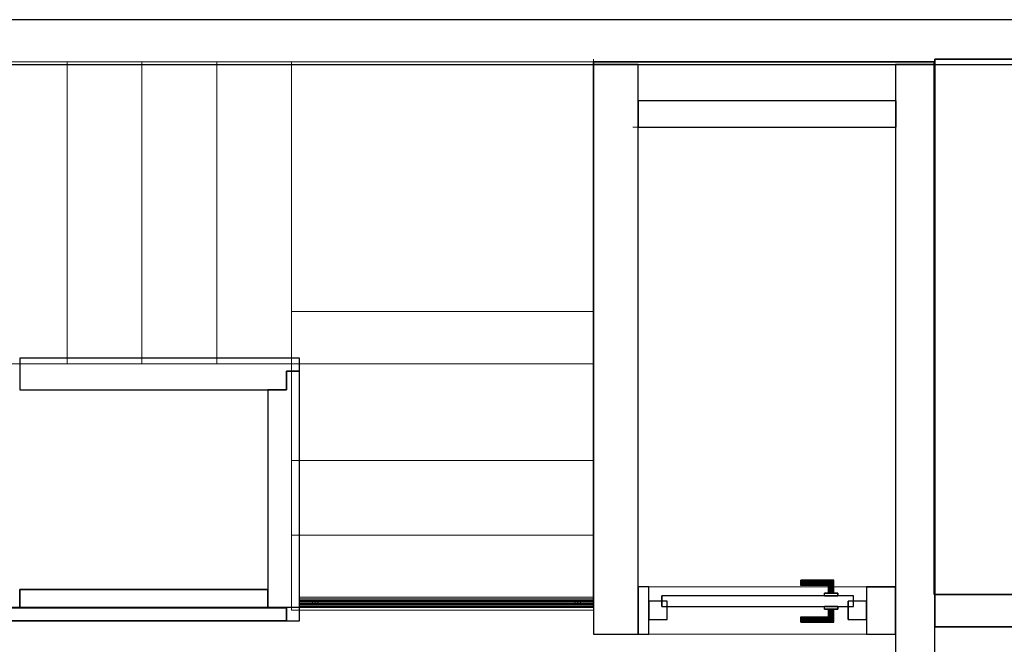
# Model space of a CAD drawing. Header units: metres. Extents: x 397.7 to 427.5, y 12.8 to 28.3.
# Tile 7 of 9: x 413.6 to 417.3, y 25.9 to 28.2. Entities that reach past the tile are written whole.
import ezdxf

# ---------------------------------------------------------------- set-up
doc = ezdxf.new("R2010")
doc.units = ezdxf.units.M
doc.layers.add('01_CARPINTERIA', color=5, linetype='Continuous', lineweight=25, true_color=0x0000ff)
doc.layers.add('01_SUELOS', color=7, linetype='Continuous', lineweight=25, true_color=0x007f00)
for name, color, linetype, lineweight in [('A-FLOR-HRAL-OTLN', 7, 'Continuous', 18), ('A-GENM-____-OTLN', 7, 'Continuous', 18), ('A-WALL-____-MCUT', 7, 'Continuous', 25), ('A-WALL-____-OTLN', 7, 'Continuous', 25), ('S-STRS-____-OTLN', 7, 'Continuous', 18)]:
    doc.layers.add(name, color=color, linetype=linetype, lineweight=lineweight)

# ---------------------------------------------------------------- blocks, each defined once
blk = doc.blocks.new('Family - Peldaño final-151515-09_CLI_AIGUA_PSC')
at = {"layer": 'S-STRS-____-OTLN', "color": 253, "true_color": 0xaaaaaa}
for p, q in [((3.799, 2.0879), (0.952, 2.0879)), ((2.659, 2.0879), (2.944, 2.0879)), ((2.944, 2.0879), (2.659, 2.0879)), ((2.659, 2.0879), (2.944, 2.0879)), ((2.944, 2.0879), (3.229, 2.0879)), ((2.944, 0.9379), (2.944, 2.0879)), ((2.944, 0.9379), (2.944, 2.0879)), ((3.229, 2.0879), (2.944, 2.0879)), ((2.944, 2.0879), (3.229, 2.0879)), ((2.944, 2.0879), (2.944, 0.9379)), ((2.944, 0.9379), (2.944, 2.0879)), ((2.944, 0.9379), (2.944, 2.0879)), ((2.944, 2.0879), (2.944, 0.9379)), ((3.229, 2.0879), (3.514, 2.0879)), ((3.229, 0.9379), (3.229, 2.0879)), ((3.229, 0.9379), (3.229, 2.0879)), ((3.229, 0.9379), (3.229, 2.0879)), ((3.229, 2.0879), (3.229, 0.9379)), ((3.514, 2.0879), (3.229, 2.0879)), ((3.229, 2.0879), (3.514, 2.0879)), ((3.229, 2.0879), (3.229, 0.9379)), ((3.229, 0.9379), (3.229, 2.0879)), ((3.514, 2.0879), (3.799, 2.0879)), ((3.514, 0.9379), (3.514, 2.0879)), ((3.514, 0.9379), (3.514, 2.0879)), ((3.799, 2.0879), (3.514, 2.0879)), ((3.514, 2.0879), (3.799, 2.0879)), ((3.514, 2.0879), (3.514, 0.9379)), ((3.514, 0.9379), (3.514, 2.0879)), ((3.514, 0.9379), (3.514, 2.0879)), ((3.514, 2.0879), (3.514, 0.9379)), ((3.799, 2.0879), (3.799, 0.9379)), ((3.799, 0.9379), (3.799, 2.0879)), ((4.9492, 2.0879), (3.799, 2.0879)), ((3.799, 2.0879), (4.9492, 2.0879)), ((3.799, 2.0879), (3.799, 0.9379)), ((3.799, 0.9379), (3.799, 2.0879)), ((3.799, 0.9379), (3.799, 2.0879)), ((3.799, 2.0879), (3.799, 0.9379)), ((4.9492, 2.0879), (3.799, 2.0879)), ((3.799, 2.0879), (4.9492, 2.0879)), ((3.799, 2.0879), (3.799, 0.9379)), ((3.799, 0.9379), (3.799, 2.0879)), ((4.949, 0.9378), (4.9492, 2.0879)), ((4.9492, 2.0879), (4.949, 0.9378)), ((4.949, 0.9378), (4.9492, 2.0879)), ((4.9492, 2.0879), (4.949, 0.9378)), ((3.7991, 1.1372), (3.7989, 0.0002)), ((3.799, 0.9379), (3.7991, 1.1372)), ((3.7991, 1.1372), (4.9491, 1.1371)), ((4.9489, 0), (4.9491, 1.1371)), ((4.9491, 1.1371), (4.949, 0.9378)), ((0.952, 0.9379), (3.799, 0.9379)), ((2.944, 0.9379), (2.659, 0.9379)), ((2.659, 0.9379), (2.944, 0.9379)), ((2.944, 0.9379), (2.659, 0.9379)), ((3.229, 0.9379), (2.944, 0.9379)), ((2.944, 0.9379), (3.229, 0.9379)), ((3.229, 0.9379), (2.944, 0.9379)), ((3.514, 0.9379), (3.229, 0.9379)), ((3.229, 0.9379), (3.514, 0.9379)), ((3.514, 0.9379), (3.229, 0.9379)), ((3.799, 0.9379), (3.514, 0.9379)), ((3.514, 0.9379), (3.799, 0.9379)), ((3.799, 0.9379), (3.514, 0.9379)), ((3.799, 0.9379), (4.949, 0.9378)), ((4.949, 0.9378), (3.799, 0.9379)), ((4.949, 0.9378), (3.799, 0.9379)), ((3.799, 0.9379), (4.949, 0.9378)), ((3.799, 0.9379), (3.799, 0.5702)), ((3.799, 0.5702), (3.799, 0.9379)), ((3.799, 0.9379), (4.949, 0.9378)), ((4.949, 0.9378), (3.799, 0.9379)), ((4.949, 0.9378), (3.799, 0.9379)), ((3.799, 0.9379), (3.799, 0.5702)), ((3.799, 0.9379), (4.949, 0.9378)), ((4.949, 0.57), (4.949, 0.9378)), ((4.949, 0.9378), (4.949, 0.57)), ((4.949, 0.57), (4.949, 0.9378)), ((4.949, 0.57), (3.799, 0.5702)), ((3.799, 0.5702), (4.949, 0.57)), ((3.799, 0.5702), (3.799, 0.2852)), ((3.799, 0.2852), (3.799, 0.5702)), ((3.799, 0.5702), (4.949, 0.57)), ((4.949, 0.57), (3.799, 0.5702)), ((3.799, 0.5702), (4.949, 0.57)), ((3.799, 0.5702), (4.949, 0.57)), ((3.799, 0.2852), (3.799, 0.5702)), ((4.949, 0.285), (4.949, 0.57)), ((4.949, 0.57), (4.949, 0.285)), ((4.949, 0.57), (4.949, 0.285)), ((3.7989, 0.0002), (3.799, 0.2852)), ((3.799, 0.2852), (3.7989, 0.0002)), ((3.7989, 0.0002), (3.799, 0.2852)), ((3.799, 0.2852), (4.949, 0.285)), ((4.949, 0.285), (3.799, 0.2852)), ((3.799, 0.2852), (4.949, 0.285)), ((3.799, 0.2852), (4.949, 0.285)), ((4.949, 0.285), (3.799, 0.2852)), ((3.799, 0.2852), (4.949, 0.285)), ((4.949, 0.285), (4.9489, 0)), ((4.9489, 0), (4.949, 0.285)), ((4.949, 0.285), (4.9489, 0)), ((4.9489, 0), (3.7989, 0.0002)), ((3.7989, 0.0002), (4.9489, 0)), ((3.7989, 0.0002), (4.9489, 0)), ((4.9489, 0), (3.7989, 0.0002))]:
    blk.add_line(p, q, dxfattribs=at)
blk = doc.blocks.new('Family - Forjat P5-151942-09_CLI_AIGUA_PSC')
at = {"layer": '01_SUELOS', "color": 9, "true_color": 0xaad4aa}
for p, q in [((17.4818, 14.9576), (17.4818, 12.8815)), ((17.4818, 12.8815), (17.4818, 14.9576)), ((18.7795, 14.9576), (17.4818, 14.9576)), ((17.4818, 14.9576), (18.7795, 14.9576)), ((18.7795, 12.9288), (18.7795, 14.9576)), ((18.7795, 14.9576), (18.7795, 12.9288)), ((20.6918, 12.9288), (18.7795, 12.9288)), ((18.7795, 12.9288), (20.6918, 12.9288)), ((17.4818, 12.8815), (12.5318, 12.8788)), ((12.5318, 12.8788), (17.4818, 12.8815))]:
    blk.add_line(p, q, dxfattribs=at)
blk = doc.blocks.new('Family - Envans PB-155632-09_CLI_AIGUA_PSC')
at = {"layer": 'A-WALL-____-MCUT', "color": 253, "true_color": 0xaaaaaa}
for p, q in [((1.0656, 0.12), (0.05, 0.12)), ((0.05, 0.12), (0.05, 0.05)), ((1.0656, 0), (1.0656, 0.12)), ((0.05, 0.05), (0, 0.05)), ((0, 0.05), (0, 0)), ((0, 0), (1.0656, 0))]:
    blk.add_line(p, q, dxfattribs=at)
at = {"layer": 'A-WALL-____-OTLN', "color": 253, "true_color": 0xaaaaaa}
for p, q in [((1.0656, 0.12), (0.05, 0.12)), ((0.05, 0.12), (0.05, 0.05)), ((1.0656, 0), (1.0656, 0.12)), ((0, 0.05), (0, 0)), ((0.05, 0.05), (0, 0.05)), ((0, 0), (1.0656, 0))]:
    blk.add_line(p, q, dxfattribs=at)
at = {"layer": 'A-WALL-____-OTLN', "color": 253, "lineweight": 18, "true_color": 0xaaaaaa}
blk.add_line((0, 0), (1.0656, 0), dxfattribs=at)
blk = doc.blocks.new('Family - Envans PB-155780-09_CLI_AIGUA_PSC')
at = {"layer": 'A-WALL-____-MCUT', "color": 253, "true_color": 0xaaaaaa}
for p, q in [((0.88, 0.12), (0.05, 0.12)), ((0.05, 0.12), (0.05, 0.05)), ((0.88, 0.05), (0.88, 0.12)), ((0, 0.05), (0, 0)), ((0.05, 0.05), (0, 0.05)), ((0.95, 0.05), (0.88, 0.05)), ((0.95, 0), (0.95, 0.05)), ((0, 0), (0.95, 0))]:
    blk.add_line(p, q, dxfattribs=at)
at = {"layer": 'A-WALL-____-OTLN', "color": 253, "true_color": 0xaaaaaa}
for p, q in [((0.05, 0.12), (0.05, 0.05)), ((0.88, 0.12), (0.05, 0.12)), ((0.88, 0.05), (0.88, 0.12)), ((0, 0.05), (0, 0)), ((0.05, 0.05), (0, 0.05)), ((0.95, 0.05), (0.88, 0.05)), ((0.95, 0), (0.95, 0.05)), ((0, 0), (0.95, 0))]:
    blk.add_line(p, q, dxfattribs=at)
at = {"layer": 'A-WALL-____-OTLN', "color": 253, "lineweight": 18, "true_color": 0xaaaaaa}
blk.add_line((0, 0), (1, 0), dxfattribs=at)
blk = doc.blocks.new('Family - Envans PB-155889-09_CLI_AIGUA_PSC')
at = {"layer": 'A-WALL-____-MCUT', "color": 253, "true_color": 0xaaaaaa}
for p, q in [((0.9956, 0.12), (0.05, 0.12)), ((0.05, 0.12), (0.05, 0.05)), ((0.9956, 0.05), (0.9956, 0.12)), ((0, 0.05), (0, 0)), ((1.0656, 0.05), (0, 0.05)), ((0.05, 0.05), (0.9956, 0.05)), ((1.0656, 0), (1.0656, 0.05)), ((0, 0), (1.0656, 0))]:
    blk.add_line(p, q, dxfattribs=at)
at = {"layer": 'A-WALL-____-OTLN', "color": 253, "true_color": 0xaaaaaa}
for p, q in [((0.05, 0.05), (0.05, 0.12)), ((0.05, 0.12), (0.9956, 0.12)), ((0.9956, 0.12), (0.9956, 0.05)), ((0, 0.05), (1.0656, 0.05)), ((0, 0), (0, 0.05)), ((0.9956, 0.05), (0.05, 0.05)), ((1.0656, 0.05), (1.0656, 0)), ((1.0656, 0), (0, 0))]:
    blk.add_line(p, q, dxfattribs=at)
at = {"layer": 'A-WALL-____-OTLN', "color": 253, "lineweight": 18, "true_color": 0xaaaaaa}
blk.add_line((0.05, 0), (1.0656, 0), dxfattribs=at)
blk = doc.blocks.new('Family - LONDR55-XX_ZZ-ARQ-CAA-M3D-Londres55-156001-09_CLI_AIGUA_PSC')
at = {"layer": '01_CARPINTERIA', "color": 161, "true_color": 0xaaaaff}
for p, q in [((0.58, 0.1487), (0.58, 0.15)), ((0.58, 0.15), (0.58, 0.1487)), ((0.705, 0.15), (0.58, 0.15)), ((0.705, 0.15), (0.7037, 0.1487)), ((0.7037, 0.1487), (0.705, 0.15)), ((0.705, 0.1), (0.705, 0.15)), ((0.58, 0.145), (0.58, 0.1487)), ((0.58, 0.1487), (0.58, 0.145)), ((0.7037, 0.1487), (0.58, 0.1487)), ((0.7037, 0.1487), (0.58, 0.1487)), ((0.58, 0.14), (0.58, 0.145)), ((0.58, 0.145), (0.58, 0.14)), ((0.7, 0.145), (0.58, 0.145)), ((0.7, 0.145), (0.58, 0.145)), ((0.58, 0.135), (0.58, 0.14)), ((0.58, 0.14), (0.58, 0.135)), ((0.58, 0.14), (0.695, 0.14)), ((0.695, 0.14), (0.58, 0.14)), ((0.58, 0.135), (0.58, 0.1313)), ((0.58, 0.1313), (0.58, 0.135)), ((0.69, 0.135), (0.58, 0.135)), ((0.69, 0.135), (0.58, 0.135)), ((0.58, 0.1313), (0.58, 0.13)), ((0.58, 0.13), (0.58, 0.1313)), ((0.6863, 0.1313), (0.58, 0.1313)), ((0.6863, 0.1313), (0.58, 0.1313)), ((0.685, 0.13), (0.58, 0.13)), ((0.685, 0.13), (0.6863, 0.1313)), ((0.6863, 0.1313), (0.685, 0.13)), ((0.685, 0.1), (0.685, 0.13)), ((0.6863, 0.1313), (0.69, 0.135)), ((0.69, 0.135), (0.6863, 0.1313)), ((0.6863, 0.1), (0.6863, 0.1313)), ((0.6863, 0.1), (0.6863, 0.1313)), ((0.69, 0.135), (0.695, 0.14)), ((0.695, 0.14), (0.69, 0.135)), ((0.69, 0.1), (0.69, 0.135)), ((0.69, 0.1), (0.69, 0.135)), ((0.7, 0.145), (0.695, 0.14)), ((0.695, 0.14), (0.7, 0.145)), ((0.695, 0.14), (0.695, 0.1)), ((0.695, 0.1), (0.695, 0.14)), ((0.7037, 0.1487), (0.7, 0.145)), ((0.7, 0.145), (0.7037, 0.1487)), ((0.7, 0.1), (0.7, 0.145)), ((0.7, 0.1), (0.7, 0.145)), ((0.7037, 0.1), (0.7037, 0.1487)), ((0.7037, 0.1), (0.7037, 0.1487)), ((0.78, 0.09), (0.05, 0.09)), ((0.05, 0.09), (0.05, 0.05)), ((0.78, 0.09), (0.05, 0.09)), ((0.05, 0.05), (0.05, 0.09)), ((0.72, 0.1), (0.67, 0.1)), ((0.67, 0.1), (0.72, 0.1)), ((0.67, 0.09), (0.67, 0.1)), ((0.67, 0.09), (0.67, 0.1)), ((0.72, 0.09), (0.67, 0.09)), ((0.67, 0.09), (0.72, 0.09)), ((0.6863, 0.1), (0.685, 0.1)), ((0.685, 0.1), (0.6863, 0.1)), ((0.69, 0.1), (0.6863, 0.1)), ((0.6863, 0.1), (0.69, 0.1)), ((0.695, 0.1), (0.69, 0.1)), ((0.69, 0.1), (0.695, 0.1)), ((0.7, 0.1), (0.695, 0.1)), ((0.695, 0.1), (0.7, 0.1)), ((0.7, 0.1), (0.7037, 0.1)), ((0.7037, 0.1), (0.7, 0.1)), ((0.7037, 0.1), (0.705, 0.1)), ((0.705, 0.1), (0.7037, 0.1)), ((0.72, 0.09), (0.72, 0.1)), ((0.72, 0.1), (0.72, 0.09)), ((0.78, 0.05), (0.78, 0.09)), ((0.78, 0.05), (0.78, 0.09)), ((0.07, 0.07), (0, 0.07)), ((0, 0.07), (0, 0)), ((0.07, 0.07), (0, 0.07)), ((0, 0), (0, 0.07)), ((0.05, 0.05), (0.78, 0.05)), ((0.05, 0.05), (0.78, 0.05)), ((0.07, 0), (0.07, 0.07)), ((0.07, 0), (0.07, 0.07)), ((0.67, 0.05), (0.72, 0.05)), ((0.72, 0.05), (0.67, 0.05)), ((0.67, 0.04), (0.67, 0.05)), ((0.67, 0.04), (0.67, 0.05)), ((0.67, 0.04), (0.72, 0.04)), ((0.72, 0.04), (0.67, 0.04)), ((0.6863, 0.04), (0.685, 0.04)), ((0.685, 0.04), (0.6863, 0.04)), ((0.685, 0.01), (0.685, 0.04)), ((0.69, 0.04), (0.6863, 0.04)), ((0.6863, 0.04), (0.69, 0.04)), ((0.6863, 0.0087), (0.6863, 0.04)), ((0.6863, 0.0087), (0.6863, 0.04)), ((0.69, 0.04), (0.695, 0.04)), ((0.695, 0.04), (0.69, 0.04)), ((0.69, 0.005), (0.69, 0.04)), ((0.69, 0.005), (0.69, 0.04)), ((0.695, 0.04), (0.7, 0.04)), ((0.7, 0.04), (0.695, 0.04)), ((0.695, 0.04), (0.695, 0)), ((0.695, 0), (0.695, 0.04)), ((0.7, 0.04), (0.7037, 0.04)), ((0.7037, 0.04), (0.7, 0.04)), ((0.7, -0.005), (0.7, 0.04)), ((0.7, -0.005), (0.7, 0.04)), ((0.7037, 0.04), (0.705, 0.04)), ((0.705, 0.04), (0.7037, 0.04)), ((0.7037, -0.0087), (0.7037, 0.04)), ((0.7037, -0.0087), (0.7037, 0.04)), ((0.705, -0.01), (0.705, 0.04)), ((0.72, 0.04), (0.72, 0.05)), ((0.72, 0.05), (0.72, 0.04)), ((0.83, 0.07), (0.76, 0.07)), ((0.76, 0.07), (0.76, 0)), ((0.83, 0.07), (0.76, 0.07)), ((0.76, 0), (0.76, 0.07)), ((0.83, 0), (0.83, 0.07)), ((0.83, 0), (0.83, 0.07)), ((0, 0), (0.07, 0)), ((0, 0), (0.07, 0)), ((0.58, 0.0087), (0.58, 0.01)), ((0.58, 0.01), (0.58, 0.0087)), ((0.58, 0.01), (0.685, 0.01)), ((0.58, 0.005), (0.58, 0.0087)), ((0.58, 0.0087), (0.58, 0.005)), ((0.58, 0.0087), (0.6863, 0.0087)), ((0.58, 0.0087), (0.6863, 0.0087)), ((0.58, 0), (0.58, 0.005)), ((0.58, 0.005), (0.58, 0)), ((0.58, 0.005), (0.69, 0.005)), ((0.58, 0.005), (0.69, 0.005)), ((0.58, -0.005), (0.58, 0)), ((0.695, 0), (0.58, 0)), ((0.58, 0), (0.695, 0)), ((0.6863, 0.0087), (0.685, 0.01)), ((0.685, 0.01), (0.6863, 0.0087)), ((0.69, 0.005), (0.6863, 0.0087)), ((0.6863, 0.0087), (0.69, 0.005)), ((0.695, 0), (0.69, 0.005)), ((0.69, 0.005), (0.695, 0)), ((0.76, 0), (0.83, 0)), ((0.76, 0), (0.83, 0)), ((0.58, 0), (0.58, -0.005)), ((0.58, -0.005), (0.58, -0.0087)), ((0.58, -0.0087), (0.58, -0.005)), ((0.58, -0.005), (0.7, -0.005)), ((0.58, -0.005), (0.7, -0.005)), ((0.58, -0.0087), (0.58, -0.01)), ((0.58, -0.01), (0.58, -0.0087)), ((0.58, -0.0087), (0.7037, -0.0087)), ((0.58, -0.0087), (0.7037, -0.0087)), ((0.58, -0.01), (0.705, -0.01)), ((0.695, 0), (0.7, -0.005)), ((0.7, -0.005), (0.695, 0)), ((0.7, -0.005), (0.7037, -0.0087)), ((0.7037, -0.0087), (0.7, -0.005)), ((0.7037, -0.0087), (0.705, -0.01)), ((0.705, -0.01), (0.7037, -0.0087))]:
    blk.add_line(p, q, dxfattribs=at)
blk = doc.blocks.new('Family - Porta PSC-156002-09_CLI_AIGUA_PSC')
blk.add_blockref('Family - LONDR55-XX_ZZ-ARQ-CAA-M3D-Londres55-156001-09_CLI_AIGUA_PSC', (0, 0))
blk = doc.blocks.new('Family - Evans PSC-156009-09_CLI_AIGUA_PSC')
at = {"layer": 'A-WALL-____-MCUT', "color": 253, "true_color": 0xaaaaaa}
for p, q in [((0.9809, 0.1), (0, 0.1)), ((0, 0.1), (0, 0)), ((0.9809, 0), (0.9809, 0.1)), ((0, 0), (0.9809, 0))]:
    blk.add_line(p, q, dxfattribs=at)
at = {"layer": 'A-WALL-____-OTLN', "color": 253, "true_color": 0xaaaaaa}
for p, q in [((0.9809, 0.1), (0, 0.1)), ((0, 0.1), (0, 0)), ((0.9809, 0), (0.9809, 0.1)), ((0, 0), (0.9809, 0))]:
    blk.add_line(p, q, dxfattribs=at)
at = {"layer": 'A-WALL-____-OTLN', "color": 253, "lineweight": 18, "true_color": 0xaaaaaa}
blk.add_line((-0.02, 0), (0.9809, 0), dxfattribs=at)
blk = doc.blocks.new('Family - Forjat PSC-156053-09_CLI_AIGUA_PSC')
at = {"layer": '01_SUELOS', "color": 9, "true_color": 0xaad4aa}
for p, q in [((3.9, 3.7687), (0, 3.7687)), ((0, 3.7687), (3.9, 3.7687)), ((0, 3.7687), (0, 1.6075)), ((0, 1.6075), (0, 3.7687)), ((0, 1.6075), (1.3285, 1.6075)), ((1.3285, 1.6075), (0, 1.6075))]:
    blk.add_line(p, q, dxfattribs=at)
blk = doc.blocks.new('Family - Baranna PSC-156070-09_CLI_AIGUA_PSC')
at = {"layer": 'A-FLOR-HRAL-OTLN', "color": 253, "true_color": 0xaaaaaa}
for p, q in [((1.1201, 0.0405), (0, 0.04)), ((0, 0.04), (1.1201, 0.0405)), ((0, 0.0346), (0, 0.04)), ((0, 0.04), (0, 0.0346)), ((1.1201, 0.0405), (1.1201, 0.0351)), ((1.1201, 0.0351), (1.1201, 0.0405)), ((0, 0.0346), (1.1201, 0.0351)), ((0, 0.0346), (1.1201, 0.0351)), ((0, 0.0346), (0, 0.0254)), ((0, 0.0254), (0, 0.0346)), ((0, 0.0273), (0, 0.03)), ((0, 0.03), (0, 0.0273)), ((0.06, 0.03), (0, 0.03)), ((0, 0.03), (0.06, 0.03)), ((0, 0.0273), (0, 0.03)), ((0, 0.03), (0, 0.0273)), ((0.06, 0.03), (0, 0.03)), ((0, 0.03), (0.06, 0.03)), ((0, 0.0273), (0, 0.03)), ((0, 0.03), (0, 0.0273)), ((0.06, 0.03), (0, 0.03)), ((0, 0.03), (0.06, 0.03)), ((0, 0.0273), (0, 0.0227)), ((0, 0.0227), (0, 0.0273)), ((0, 0.0273), (0.06, 0.0273)), ((0, 0.0273), (0.06, 0.0273)), ((0, 0.0273), (0, 0.0227)), ((0, 0.0227), (0, 0.0273)), ((0, 0.0273), (0.06, 0.0273)), ((0, 0.0273), (0.06, 0.0273)), ((0, 0.0273), (0, 0.0227)), ((0, 0.0227), (0, 0.0273)), ((0, 0.0273), (0.06, 0.0273)), ((0, 0.0273), (0.06, 0.0273)), ((0, 0.0254), (1.1201, 0.0259)), ((0, 0.0254), (1.1201, 0.0259)), ((0, 0.0254), (0, 0.0146)), ((0, 0.0146), (0, 0.0254)), ((0, 0.0227), (0, 0.0173)), ((0, 0.0173), (0, 0.0227)), ((0, 0.0227), (0.06, 0.0227)), ((0, 0.0227), (0.06, 0.0227)), ((0, 0.0227), (0, 0.0173)), ((0, 0.0173), (0, 0.0227)), ((0, 0.0227), (0.06, 0.0227)), ((0, 0.0227), (0.06, 0.0227)), ((0, 0.0227), (0, 0.0173)), ((0, 0.0173), (0, 0.0227)), ((0, 0.0227), (0.06, 0.0227)), ((0, 0.0227), (0.06, 0.0227)), ((0, 0.0173), (0, 0.0127)), ((0, 0.0127), (0, 0.0173)), ((0, 0.0173), (0.06, 0.0173)), ((0, 0.0173), (0.06, 0.0173)), ((0, 0.0173), (0, 0.0127)), ((0, 0.0127), (0, 0.0173)), ((0, 0.0173), (0.06, 0.0173)), ((0, 0.0173), (0.06, 0.0173)), ((0, 0.0173), (0, 0.0127)), ((0, 0.0127), (0, 0.0173)), ((0, 0.0173), (0.06, 0.0173)), ((0, 0.0173), (0.06, 0.0173)), ((0, 0.0146), (1.1201, 0.0151)), ((0, 0.0146), (1.1201, 0.0151)), ((0, 0.0146), (0, 0.0054)), ((0, 0.0054), (0, 0.0146)), ((0, 0.0127), (0, 0.01)), ((0, 0.01), (0, 0.0127)), ((0, 0.0127), (0.06, 0.0127)), ((0, 0.0127), (0.06, 0.0127)), ((0, 0.0127), (0, 0.01)), ((0, 0.01), (0, 0.0127)), ((0, 0.0127), (0.06, 0.0127)), ((0, 0.0127), (0.06, 0.0127)), ((0, 0.0127), (0, 0.01)), ((0, 0.01), (0, 0.0127)), ((0, 0.0127), (0.06, 0.0127)), ((0, 0.0127), (0.06, 0.0127)), ((0, 0.01), (0.06, 0.01)), ((0, 0.01), (0.06, 0.01)), ((0, 0.01), (0.06, 0.01)), ((0, 0.01), (0.06, 0.01)), ((0, 0.01), (0.06, 0.01)), ((0, 0.01), (0.06, 0.01)), ((0, 0.0054), (1.1201, 0.0059)), ((0, 0.0054), (1.1201, 0.0059)), ((0, 0.0054), (0, 0)), ((0, 0), (0, 0.0054)), ((0, 0), (1.1201, 0.0005)), ((0, 0), (1.1201, 0.0005)), ((0.05, 0.0227), (0.0527, 0.0273)), ((0.0527, 0.0273), (0.05, 0.0227)), ((0.05, 0.0227), (0.0527, 0.0273)), ((0.0527, 0.0273), (0.05, 0.0227)), ((0.05, 0.0227), (0.0527, 0.0273)), ((0.0527, 0.0273), (0.05, 0.0227)), ((0.05, 0.0173), (0.05, 0.0227)), ((0.05, 0.0227), (0.05, 0.0173)), ((0.05, 0.0173), (0.05, 0.0227)), ((0.05, 0.0227), (0.05, 0.0173)), ((0.05, 0.0173), (0.05, 0.0227)), ((0.05, 0.0227), (0.05, 0.0173)), ((0.0527, 0.0127), (0.05, 0.0173)), ((0.05, 0.0173), (0.0527, 0.0127)), ((0.0527, 0.0127), (0.05, 0.0173)), ((0.05, 0.0173), (0.0527, 0.0127)), ((0.0527, 0.0127), (0.05, 0.0173)), ((0.05, 0.0173), (0.0527, 0.0127)), ((0.0527, 0.0273), (0.0574, 0.03)), ((0.0574, 0.03), (0.0527, 0.0273)), ((0.0527, 0.0273), (0.0574, 0.03)), ((0.0574, 0.03), (0.0527, 0.0273)), ((0.0527, 0.0273), (0.0574, 0.03)), ((0.0574, 0.03), (0.0527, 0.0273)), ((0.0574, 0.01), (0.0527, 0.0127)), ((0.0527, 0.0127), (0.0574, 0.01)), ((0.0574, 0.01), (0.0527, 0.0127)), ((0.0527, 0.0127), (0.0574, 0.01)), ((0.0574, 0.01), (0.0527, 0.0127)), ((0.0527, 0.0127), (0.0574, 0.01)), ((0.0574, 0.03), (0.0627, 0.03)), ((0.0627, 0.03), (0.0574, 0.03)), ((0.0574, 0.03), (0.0627, 0.03)), ((0.0627, 0.03), (0.0574, 0.03)), ((0.0574, 0.03), (0.0627, 0.03)), ((0.0627, 0.03), (0.0574, 0.03)), ((0.0627, 0.01), (0.0574, 0.01)), ((0.0574, 0.01), (0.0627, 0.01)), ((0.0627, 0.01), (0.0574, 0.01)), ((0.0574, 0.01), (0.0627, 0.01)), ((0.0627, 0.01), (0.0574, 0.01)), ((0.0574, 0.01), (0.0627, 0.01)), ((1.06, 0.0305), (0.06, 0.03)), ((0.06, 0.03), (1.06, 0.0305)), ((1.06, 0.0305), (0.06, 0.03)), ((0.06, 0.03), (1.06, 0.0305)), ((1.06, 0.0305), (0.06, 0.03)), ((0.06, 0.03), (1.06, 0.0305)), ((0.06, 0.0273), (0.06, 0.03)), ((0.06, 0.03), (0.06, 0.0273)), ((0.06, 0.03), (0.06, 0.0273)), ((0.06, 0.0273), (0.06, 0.03)), ((0.06, 0.03), (0.06, 0.0273)), ((0.06, 0.0273), (0.06, 0.03)), ((0.06, 0.0273), (0.06, 0.03)), ((0.06, 0.03), (0.06, 0.0273)), ((0.06, 0.0273), (0.06, 0.03)), ((0.06, 0.03), (0.06, 0.0273)), ((0.06, 0.03), (0.06, 0.0273)), ((0.06, 0.0273), (0.06, 0.03)), ((0.06, 0.0273), (1.06, 0.0278)), ((0.06, 0.0273), (1.06, 0.0278)), ((0.06, 0.0273), (1.06, 0.0278)), ((0.06, 0.0273), (1.06, 0.0278)), ((0.06, 0.0273), (1.06, 0.0278)), ((0.06, 0.0273), (1.06, 0.0278)), ((0.06, 0.0273), (0.06, 0.0227)), ((0.06, 0.0227), (0.06, 0.0273)), ((0.06, 0.0273), (0.06, 0.0227)), ((0.06, 0.0227), (0.06, 0.0273)), ((0.06, 0.0273), (0.06, 0.0227)), ((0.06, 0.0227), (0.06, 0.0273)), ((0.06, 0.0273), (0.06, 0.0227)), ((0.06, 0.0227), (0.06, 0.0273)), ((0.06, 0.0273), (0.06, 0.0227)), ((0.06, 0.0227), (0.06, 0.0273)), ((0.06, 0.0273), (0.06, 0.0227)), ((0.06, 0.0227), (0.06, 0.0273)), ((0.06, 0.0227), (1.06, 0.0231)), ((0.06, 0.0227), (1.06, 0.0231)), ((0.06, 0.0227), (1.06, 0.0231)), ((0.06, 0.0227), (1.06, 0.0231)), ((0.06, 0.0227), (1.06, 0.0231)), ((0.06, 0.0227), (1.06, 0.0231)), ((0.06, 0.0227), (0.06, 0.0173)), ((0.06, 0.0173), (0.06, 0.0227)), ((0.06, 0.0227), (0.06, 0.0173)), ((0.06, 0.0173), (0.06, 0.0227)), ((0.06, 0.0227), (0.06, 0.0173)), ((0.06, 0.0173), (0.06, 0.0227)), ((0.06, 0.0227), (0.06, 0.0173)), ((0.06, 0.0173), (0.06, 0.0227)), ((0.06, 0.0227), (0.06, 0.0173)), ((0.06, 0.0173), (0.06, 0.0227)), ((0.06, 0.0227), (0.06, 0.0173)), ((0.06, 0.0173), (0.06, 0.0227)), ((0.06, 0.0173), (1.06, 0.0178)), ((0.06, 0.0173), (1.06, 0.0178)), ((0.06, 0.0173), (1.06, 0.0178)), ((0.06, 0.0173), (1.06, 0.0178)), ((0.06, 0.0173), (1.06, 0.0178)), ((0.06, 0.0173), (1.06, 0.0178)), ((0.06, 0.0173), (0.06, 0.0127)), ((0.06, 0.0127), (0.06, 0.0173)), ((0.06, 0.0173), (0.06, 0.0127)), ((0.06, 0.0127), (0.06, 0.0173)), ((0.06, 0.0173), (0.06, 0.0127)), ((0.06, 0.0127), (0.06, 0.0173)), ((0.06, 0.0173), (0.06, 0.0127)), ((0.06, 0.0127), (0.06, 0.0173)), ((0.06, 0.0173), (0.06, 0.0127)), ((0.06, 0.0127), (0.06, 0.0173)), ((0.06, 0.0173), (0.06, 0.0127)), ((0.06, 0.0127), (0.06, 0.0173)), ((0.06, 0.0127), (1.06, 0.0131)), ((0.06, 0.0127), (1.06, 0.0131)), ((0.06, 0.0127), (1.06, 0.0131)), ((0.06, 0.0127), (1.06, 0.0131)), ((0.06, 0.0127), (1.06, 0.0131)), ((0.06, 0.0127), (1.06, 0.0131)), ((0.06, 0.0127), (0.06, 0.01)), ((0.06, 0.01), (0.06, 0.0127)), ((0.06, 0.0127), (0.06, 0.01)), ((0.06, 0.01), (0.06, 0.0127)), ((0.06, 0.0127), (0.06, 0.01)), ((0.06, 0.01), (0.06, 0.0127)), ((0.06, 0.0127), (0.06, 0.01)), ((0.06, 0.01), (0.06, 0.0127)), ((0.06, 0.0127), (0.06, 0.01)), ((0.06, 0.01), (0.06, 0.0127)), ((0.06, 0.0127), (0.06, 0.01)), ((0.06, 0.01), (0.06, 0.0127)), ((0.06, 0.01), (1.06, 0.0105)), ((0.06, 0.01), (1.06, 0.0105)), ((0.06, 0.01), (1.06, 0.0105)), ((0.06, 0.01), (1.06, 0.0105)), ((0.06, 0.01), (1.06, 0.0105)), ((0.06, 0.01), (1.06, 0.0105)), ((0.0627, 0.03), (0.0674, 0.0274)), ((0.0674, 0.0274), (0.0627, 0.03)), ((0.0627, 0.03), (0.0674, 0.0274)), ((0.0674, 0.0274), (0.0627, 0.03)), ((0.0627, 0.03), (0.0674, 0.0274)), ((0.0674, 0.0274), (0.0627, 0.03)), ((0.0674, 0.0127), (0.0627, 0.01)), ((0.0627, 0.01), (0.0674, 0.0127)), ((0.0674, 0.0127), (0.0627, 0.01)), ((0.0627, 0.01), (0.0674, 0.0127)), ((0.0674, 0.0127), (0.0627, 0.01)), ((0.0627, 0.01), (0.0674, 0.0127)), ((0.0674, 0.0274), (0.07, 0.0227)), ((0.07, 0.0227), (0.0674, 0.0274)), ((0.0674, 0.0274), (0.07, 0.0227)), ((0.07, 0.0227), (0.0674, 0.0274)), ((0.0674, 0.0274), (0.07, 0.0227)), ((0.07, 0.0227), (0.0674, 0.0274)), ((0.07, 0.0174), (0.0674, 0.0127)), ((0.0674, 0.0127), (0.07, 0.0174)), ((0.07, 0.0174), (0.0674, 0.0127)), ((0.0674, 0.0127), (0.07, 0.0174)), ((0.07, 0.0174), (0.0674, 0.0127)), ((0.0674, 0.0127), (0.07, 0.0174)), ((0.07, 0.0227), (0.07, 0.0174)), ((0.07, 0.0174), (0.07, 0.0227)), ((0.07, 0.0227), (0.07, 0.0174)), ((0.07, 0.0174), (0.07, 0.0227)), ((0.07, 0.0227), (0.07, 0.0174)), ((0.07, 0.0174), (0.07, 0.0227)), ((1.05, 0.0231), (1.0527, 0.0278)), ((1.0527, 0.0278), (1.05, 0.0231)), ((1.05, 0.0231), (1.0527, 0.0278)), ((1.0527, 0.0278), (1.05, 0.0231)), ((1.05, 0.0231), (1.0527, 0.0278)), ((1.0527, 0.0278), (1.05, 0.0231)), ((1.05, 0.0178), (1.05, 0.0231)), ((1.05, 0.0231), (1.05, 0.0178)), ((1.05, 0.0178), (1.05, 0.0231)), ((1.05, 0.0231), (1.05, 0.0178)), ((1.05, 0.0178), (1.05, 0.0231)), ((1.05, 0.0231), (1.05, 0.0178)), ((1.0527, 0.0131), (1.05, 0.0178)), ((1.05, 0.0178), (1.0527, 0.0131)), ((1.0527, 0.0131), (1.05, 0.0178)), ((1.05, 0.0178), (1.0527, 0.0131)), ((1.0527, 0.0131), (1.05, 0.0178)), ((1.05, 0.0178), (1.0527, 0.0131)), ((1.0527, 0.0278), (1.0574, 0.0305)), ((1.0574, 0.0305), (1.0527, 0.0278)), ((1.0527, 0.0278), (1.0574, 0.0305)), ((1.0574, 0.0305), (1.0527, 0.0278)), ((1.0527, 0.0278), (1.0574, 0.0305)), ((1.0574, 0.0305), (1.0527, 0.0278)), ((1.0574, 0.0105), (1.0527, 0.0131)), ((1.0527, 0.0131), (1.0574, 0.0105)), ((1.0574, 0.0105), (1.0527, 0.0131)), ((1.0527, 0.0131), (1.0574, 0.0105)), ((1.0574, 0.0105), (1.0527, 0.0131)), ((1.0527, 0.0131), (1.0574, 0.0105)), ((1.0574, 0.0305), (1.0627, 0.0305)), ((1.0627, 0.0305), (1.0574, 0.0305)), ((1.0574, 0.0305), (1.0627, 0.0305)), ((1.0627, 0.0305), (1.0574, 0.0305)), ((1.0574, 0.0305), (1.0627, 0.0305)), ((1.0627, 0.0305), (1.0574, 0.0305)), ((1.0627, 0.0105), (1.0574, 0.0105)), ((1.0574, 0.0105), (1.0627, 0.0105)), ((1.0627, 0.0105), (1.0574, 0.0105)), ((1.0574, 0.0105), (1.0627, 0.0105)), ((1.0627, 0.0105), (1.0574, 0.0105)), ((1.0574, 0.0105), (1.0627, 0.0105)), ((1.06, 0.0305), (1.06, 0.0278)), ((1.06, 0.0278), (1.06, 0.0305)), ((1.06, 0.0278), (1.06, 0.0305)), ((1.06, 0.0305), (1.06, 0.0278)), ((1.1201, 0.0305), (1.06, 0.0305)), ((1.06, 0.0305), (1.1201, 0.0305)), ((1.06, 0.0305), (1.06, 0.0278)), ((1.06, 0.0278), (1.06, 0.0305)), ((1.06, 0.0278), (1.06, 0.0305)), ((1.06, 0.0305), (1.06, 0.0278)), ((1.1201, 0.0305), (1.06, 0.0305)), ((1.06, 0.0305), (1.1201, 0.0305)), ((1.06, 0.0305), (1.06, 0.0278)), ((1.06, 0.0278), (1.06, 0.0305)), ((1.06, 0.0278), (1.06, 0.0305)), ((1.06, 0.0305), (1.06, 0.0278)), ((1.1201, 0.0305), (1.06, 0.0305)), ((1.06, 0.0305), (1.1201, 0.0305)), ((1.06, 0.0278), (1.06, 0.0231)), ((1.06, 0.0231), (1.06, 0.0278)), ((1.06, 0.0278), (1.06, 0.0231)), ((1.06, 0.0231), (1.06, 0.0278)), ((1.06, 0.0278), (1.1201, 0.0278)), ((1.06, 0.0278), (1.1201, 0.0278)), ((1.06, 0.0278), (1.06, 0.0231)), ((1.06, 0.0231), (1.06, 0.0278)), ((1.06, 0.0278), (1.06, 0.0231)), ((1.06, 0.0231), (1.06, 0.0278)), ((1.06, 0.0278), (1.1201, 0.0278)), ((1.06, 0.0278), (1.1201, 0.0278)), ((1.06, 0.0278), (1.06, 0.0231)), ((1.06, 0.0231), (1.06, 0.0278)), ((1.06, 0.0278), (1.06, 0.0231)), ((1.06, 0.0231), (1.06, 0.0278)), ((1.06, 0.0278), (1.1201, 0.0278)), ((1.06, 0.0278), (1.1201, 0.0278)), ((1.06, 0.0231), (1.1201, 0.0232)), ((1.06, 0.0231), (1.1201, 0.0232)), ((1.06, 0.0231), (1.1201, 0.0232)), ((1.06, 0.0231), (1.1201, 0.0232)), ((1.06, 0.0231), (1.1201, 0.0232)), ((1.06, 0.0231), (1.1201, 0.0232)), ((1.06, 0.0231), (1.06, 0.0178)), ((1.06, 0.0178), (1.06, 0.0231)), ((1.06, 0.0231), (1.06, 0.0178)), ((1.06, 0.0178), (1.06, 0.0231)), ((1.06, 0.0231), (1.06, 0.0178)), ((1.06, 0.0178), (1.06, 0.0231)), ((1.06, 0.0231), (1.06, 0.0178)), ((1.06, 0.0178), (1.06, 0.0231)), ((1.06, 0.0231), (1.06, 0.0178)), ((1.06, 0.0178), (1.06, 0.0231)), ((1.06, 0.0231), (1.06, 0.0178)), ((1.06, 0.0178), (1.06, 0.0231)), ((1.06, 0.0178), (1.06, 0.0131)), ((1.06, 0.0131), (1.06, 0.0178)), ((1.06, 0.0178), (1.06, 0.0131)), ((1.06, 0.0131), (1.06, 0.0178)), ((1.06, 0.0178), (1.1201, 0.0178)), ((1.06, 0.0178), (1.1201, 0.0178)), ((1.06, 0.0178), (1.06, 0.0131)), ((1.06, 0.0131), (1.06, 0.0178)), ((1.06, 0.0178), (1.06, 0.0131)), ((1.06, 0.0131), (1.06, 0.0178)), ((1.06, 0.0178), (1.1201, 0.0178)), ((1.06, 0.0178), (1.1201, 0.0178)), ((1.06, 0.0178), (1.06, 0.0131)), ((1.06, 0.0131), (1.06, 0.0178)), ((1.06, 0.0178), (1.06, 0.0131)), ((1.06, 0.0131), (1.06, 0.0178)), ((1.06, 0.0178), (1.1201, 0.0178)), ((1.06, 0.0178), (1.1201, 0.0178)), ((1.06, 0.0131), (1.1201, 0.0132)), ((1.06, 0.0131), (1.1201, 0.0132)), ((1.06, 0.0131), (1.1201, 0.0132)), ((1.06, 0.0131), (1.1201, 0.0132)), ((1.06, 0.0131), (1.1201, 0.0132)), ((1.06, 0.0131), (1.1201, 0.0132)), ((1.06, 0.0131), (1.06, 0.0105)), ((1.06, 0.0105), (1.06, 0.0131)), ((1.06, 0.0131), (1.06, 0.0105)), ((1.06, 0.0105), (1.06, 0.0131)), ((1.06, 0.0131), (1.06, 0.0105)), ((1.06, 0.0105), (1.06, 0.0131)), ((1.06, 0.0131), (1.06, 0.0105)), ((1.06, 0.0105), (1.06, 0.0131)), ((1.06, 0.0131), (1.06, 0.0105)), ((1.06, 0.0105), (1.06, 0.0131)), ((1.06, 0.0131), (1.06, 0.0105)), ((1.06, 0.0105), (1.06, 0.0131)), ((1.06, 0.0105), (1.1201, 0.0105)), ((1.06, 0.0105), (1.1201, 0.0105)), ((1.06, 0.0105), (1.1201, 0.0105)), ((1.06, 0.0105), (1.1201, 0.0105)), ((1.06, 0.0105), (1.1201, 0.0105)), ((1.06, 0.0105), (1.1201, 0.0105)), ((1.0627, 0.0305), (1.0674, 0.0278)), ((1.0674, 0.0278), (1.0627, 0.0305)), ((1.0627, 0.0305), (1.0674, 0.0278)), ((1.0674, 0.0278), (1.0627, 0.0305)), ((1.0627, 0.0305), (1.0674, 0.0278)), ((1.0674, 0.0278), (1.0627, 0.0305)), ((1.0674, 0.0131), (1.0627, 0.0105)), ((1.0627, 0.0105), (1.0674, 0.0131)), ((1.0674, 0.0131), (1.0627, 0.0105)), ((1.0627, 0.0105), (1.0674, 0.0131)), ((1.0674, 0.0131), (1.0627, 0.0105)), ((1.0627, 0.0105), (1.0674, 0.0131)), ((1.0674, 0.0278), (1.07, 0.0231)), ((1.07, 0.0231), (1.0674, 0.0278)), ((1.0674, 0.0278), (1.07, 0.0231)), ((1.07, 0.0231), (1.0674, 0.0278)), ((1.0674, 0.0278), (1.07, 0.0231)), ((1.07, 0.0231), (1.0674, 0.0278)), ((1.07, 0.0178), (1.0674, 0.0131)), ((1.0674, 0.0131), (1.07, 0.0178)), ((1.07, 0.0178), (1.0674, 0.0131)), ((1.0674, 0.0131), (1.07, 0.0178)), ((1.07, 0.0178), (1.0674, 0.0131)), ((1.0674, 0.0131), (1.07, 0.0178)), ((1.07, 0.0231), (1.07, 0.0178)), ((1.07, 0.0178), (1.07, 0.0231)), ((1.07, 0.0231), (1.07, 0.0178)), ((1.07, 0.0178), (1.07, 0.0231)), ((1.07, 0.0231), (1.07, 0.0178)), ((1.07, 0.0178), (1.07, 0.0231)), ((1.1201, 0.0351), (1.1201, 0.0259)), ((1.1201, 0.0259), (1.1201, 0.0351)), ((1.1201, 0.0305), (1.1201, 0.0278)), ((1.1201, 0.0278), (1.1201, 0.0305)), ((1.1201, 0.0305), (1.1201, 0.0278)), ((1.1201, 0.0278), (1.1201, 0.0305)), ((1.1201, 0.0305), (1.1201, 0.0278)), ((1.1201, 0.0278), (1.1201, 0.0305)), ((1.1201, 0.0278), (1.1201, 0.0232)), ((1.1201, 0.0232), (1.1201, 0.0278)), ((1.1201, 0.0278), (1.1201, 0.0232)), ((1.1201, 0.0232), (1.1201, 0.0278)), ((1.1201, 0.0278), (1.1201, 0.0232)), ((1.1201, 0.0232), (1.1201, 0.0278)), ((1.1201, 0.0259), (1.1201, 0.0151)), ((1.1201, 0.0151), (1.1201, 0.0259)), ((1.1201, 0.0232), (1.1201, 0.0178)), ((1.1201, 0.0178), (1.1201, 0.0232)), ((1.1201, 0.0232), (1.1201, 0.0178)), ((1.1201, 0.0178), (1.1201, 0.0232)), ((1.1201, 0.0232), (1.1201, 0.0178)), ((1.1201, 0.0178), (1.1201, 0.0232)), ((1.1201, 0.0178), (1.1201, 0.0132)), ((1.1201, 0.0132), (1.1201, 0.0178)), ((1.1201, 0.0178), (1.1201, 0.0132)), ((1.1201, 0.0132), (1.1201, 0.0178)), ((1.1201, 0.0178), (1.1201, 0.0132)), ((1.1201, 0.0132), (1.1201, 0.0178)), ((1.1201, 0.0151), (1.1201, 0.0059)), ((1.1201, 0.0059), (1.1201, 0.0151)), ((1.1201, 0.0132), (1.1201, 0.0105)), ((1.1201, 0.0105), (1.1201, 0.0132)), ((1.1201, 0.0132), (1.1201, 0.0105)), ((1.1201, 0.0105), (1.1201, 0.0132)), ((1.1201, 0.0132), (1.1201, 0.0105)), ((1.1201, 0.0105), (1.1201, 0.0132)), ((1.1201, 0.0059), (1.1201, 0.0005)), ((1.1201, 0.0005), (1.1201, 0.0059))]:
    blk.add_line(p, q, dxfattribs=at)
blk = doc.blocks.new('Family - Evans PSC-156081-09_CLI_AIGUA_PSC')
at = {"layer": 'A-WALL-____-MCUT', "color": 253, "true_color": 0xaaaaaa}
for p, q in [((0.04, 0.18), (0, 0.18)), ((0, 0.18), (0, 0)), ((0.04, 0), (0.04, 0.18)), ((0.87, 0.18), (0.87, 0)), ((0.98, 0.18), (0.87, 0.18)), ((0.98, 0), (0.98, 0.18)), ((0, 0), (0.04, 0)), ((0.87, 0), (0.98, 0))]:
    blk.add_line(p, q, dxfattribs=at)
at = {"layer": 'A-WALL-____-OTLN', "color": 253, "true_color": 0xaaaaaa}
for p, q in [((0.04, 0.18), (0, 0.18)), ((0, 0.18), (0, 0)), ((0.04, 0), (0.04, 0.18)), ((0.87, 0.18), (0.87, 0)), ((0.87, 0.18), (0.98, 0.18)), ((0.98, 0.18), (0.98, 0)), ((0, 0), (0.04, 0)), ((0.87, 0), (0.98, 0))]:
    blk.add_line(p, q, dxfattribs=at)
at = {"layer": 'A-WALL-____-OTLN', "color": 253, "lineweight": 18, "true_color": 0xaaaaaa}
blk.add_line((-0.01, 0), (0.98, 0), dxfattribs=at)
blk = doc.blocks.new('Family - Vano porta PSC-156083-09_CLI_AIGUA_PSC')
at = {"layer": 'A-GENM-____-OTLN', "color": 253, "true_color": 0xaaaaaa}
for p, q in [((415.9869, 26.0696), (415.9869, 25.8896)), ((416.8169, 26.0696), (415.9869, 26.0696)), ((415.9869, 26.0696), (415.9869, 25.8896)), ((415.9869, 26.0696), (416.8169, 26.0696)), ((416.8169, 25.8896), (416.8169, 26.0696)), ((416.8169, 26.0696), (416.8169, 25.8896)), ((415.9869, 25.8896), (416.8169, 25.8896)), ((416.8169, 25.8896), (415.9869, 25.8896))]:
    blk.add_line(p, q, dxfattribs=at)
blk = doc.blocks.new('Family - LONDR55-XX_ZZ-ARQ-CAA-M3D-Londres55-156104-09_CLI_AIGUA_PSC')
at = {"layer": 'A-WALL-____-MCUT', "color": 253, "true_color": 0xaaaaaa}
for p, q in [((15.44, 0.17), (0, 0.17)), ((0, 0), (15.44, 0))]:
    blk.add_line(p, q, dxfattribs=at)
at = {"layer": 'A-WALL-____-OTLN', "color": 253, "true_color": 0xaaaaaa}
for p, q in [((15.44, 0.17), (0, 0.17)), ((0, 0), (15.44, 0))]:
    blk.add_line(p, q, dxfattribs=at)
at = {"layer": 'A-WALL-____-OTLN', "color": 253, "lineweight": 18, "true_color": 0xaaaaaa}
blk.add_line((0, 0), (15.44, 0), dxfattribs=at)
blk = doc.blocks.new('Family - Evans PSC-156108-09_CLI_AIGUA_PSC')
at = {"layer": 'A-WALL-____-MCUT', "color": 253, "true_color": 0xaaaaaa}
for p, q in [((0.3786, 0.15), (0, 0.15)), ((0, 0.15), (0, 0)), ((0.3786, 0), (0.3786, 0.15)), ((1.2286, 0.15), (1.2286, 0)), ((3.5086, 0.15), (1.2286, 0.15)), ((3.5086, 0.1491), (3.5086, 0.15)), ((3.7472, 0.15), (3.6086, 0.15)), ((3.6086, 0.15), (3.6086, 0.1491)), ((3.7472, 0), (3.7472, 0.15)), ((3.6086, 0.1491), (3.5086, 0.1491)), ((0, 0), (0.3786, 0)), ((1.2286, 0), (3.7472, 0))]:
    blk.add_line(p, q, dxfattribs=at)
at = {"layer": 'A-WALL-____-OTLN', "color": 253, "true_color": 0xaaaaaa}
for p, q in [((0.3786, 0.15), (0, 0.15)), ((0, 0), (0, 0.15)), ((0.3786, 0), (0.3786, 0.15)), ((1.2286, 0.15), (1.2286, 0)), ((3.5086, 0.15), (1.2286, 0.15)), ((3.5086, 0.1491), (3.5086, 0.15)), ((3.6086, 0.15), (3.6086, 0.1491)), ((3.7472, 0.15), (3.6086, 0.15)), ((3.7472, 0), (3.7472, 0.15)), ((3.6086, 0.1491), (3.5086, 0.1491)), ((1.2286, 0), (3.7472, 0)), ((0.3786, 0), (0, 0))]:
    blk.add_line(p, q, dxfattribs=at)
at = {"layer": 'A-WALL-____-OTLN', "color": 253, "lineweight": 18, "true_color": 0xaaaaaa}
blk.add_line((0, 0), (3.7676, 0), dxfattribs=at)
blk = doc.blocks.new('Family - Evans PSC-156114-09_CLI_AIGUA_PSC')
at = {"layer": 'A-WALL-____-MCUT', "color": 253, "true_color": 0xaaaaaa}
for p, q in [((2.1687, 0.17), (0, 0.17)), ((0, 0.17), (0, 0)), ((2.1687, 0), (2.1687, 0.17)), ((0, 0), (2.1687, 0))]:
    blk.add_line(p, q, dxfattribs=at)
at = {"layer": 'A-WALL-____-OTLN', "color": 253, "true_color": 0xaaaaaa}
for p, q in [((2.1687, 0.17), (0, 0.17)), ((0, 0.17), (0, 0)), ((2.1687, 0), (2.1687, 0.17)), ((0, 0), (2.1687, 0))]:
    blk.add_line(p, q, dxfattribs=at)
at = {"layer": 'A-WALL-____-OTLN', "color": 253, "lineweight": 18, "true_color": 0xaaaaaa}
blk.add_line((-0.02, 0), (2.1687, 0), dxfattribs=at)
blk = doc.blocks.new('LONDR55-XX_ZZ-ARQ-CAA-M3D-Londres55_ifc-1-09_CLI_AIGUA_PSC')
at = {"layer": '01_CARPINTERIA', "color": 253, "lineweight": 18, "true_color": 0xaaaaaa}
blk.add_blockref('Family - Porta PSC-156002-09_CLI_AIGUA_PSC', (415.9869, 25.9446), dxfattribs=at)
at = {"layer": '01_SUELOS', "color": 253, "lineweight": 18, "true_color": 0xaaaaaa}
for name, p in [('Family - Forjat P5-151942-09_CLI_AIGUA_PSC', (398.2952, 13.1106)), ('Family - Forjat PSC-156053-09_CLI_AIGUA_PSC', (417.0769, 24.3096))]:
    blk.add_blockref(name, p, dxfattribs=at)
at = {"layer": 'A-FLOR-HRAL-OTLN', "color": 253, "lineweight": 18, "true_color": 0xaaaaaa}
blk.add_blockref('Family - Baranna PSC-156070-09_CLI_AIGUA_PSC', (414.6569, 25.9894), dxfattribs=at)
at = {"layer": 'A-GENM-____-OTLN', "color": 253, "lineweight": 18, "true_color": 0xaaaaaa}
blk.add_blockref('Family - Vano porta PSC-156083-09_CLI_AIGUA_PSC', (0, 0), dxfattribs=at)
at = {"layer": 'A-WALL-____-OTLN', "color": 253, "lineweight": 18, "true_color": 0xaaaaaa}
for name, p, rotation in [('Family - LONDR55-XX_ZZ-ARQ-CAA-M3D-Londres55-156104-09_CLI_AIGUA_PSC', (421.2769, 28.2282), 180), ('Family - Evans PSC-156114-09_CLI_AIGUA_PSC', (415.7769, 28.0582), 270), ('Family - Evans PSC-156108-09_CLI_AIGUA_PSC', (417.0769, 24.311), 90), ('Family - Envans PB-155632-09_CLI_AIGUA_PSC', (414.6569, 26.9396), 180), ('Family - Envans PB-155780-09_CLI_AIGUA_PSC', (414.6569, 25.9396), 90)]:
    blk.add_blockref(name, p, dxfattribs=dict(at, rotation=rotation))
for name, p in [('Family - Evans PSC-156009-09_CLI_AIGUA_PSC', (415.9469, 27.8196)), ('Family - Evans PSC-156081-09_CLI_AIGUA_PSC', (415.9469, 25.8896)), ('Family - Envans PB-155889-09_CLI_AIGUA_PSC', (413.5414, 25.9396))]:
    blk.add_blockref(name, p, dxfattribs=at)
at = {"layer": 'S-STRS-____-OTLN', "color": 253, "lineweight": 18, "true_color": 0xaaaaaa}
blk.add_blockref('Family - Peldaño final-151515-09_CLI_AIGUA_PSC', (410.8278, 25.9803), dxfattribs=at)

msp = doc.modelspace()

# ---------------------------------------------------------------- block references
at = {"lineweight": 5}
msp.add_blockref('LONDR55-XX_ZZ-ARQ-CAA-M3D-Londres55_ifc-1-09_CLI_AIGUA_PSC', (0, 0), dxfattribs=at)

doc.saveas('drawing.dxf')
